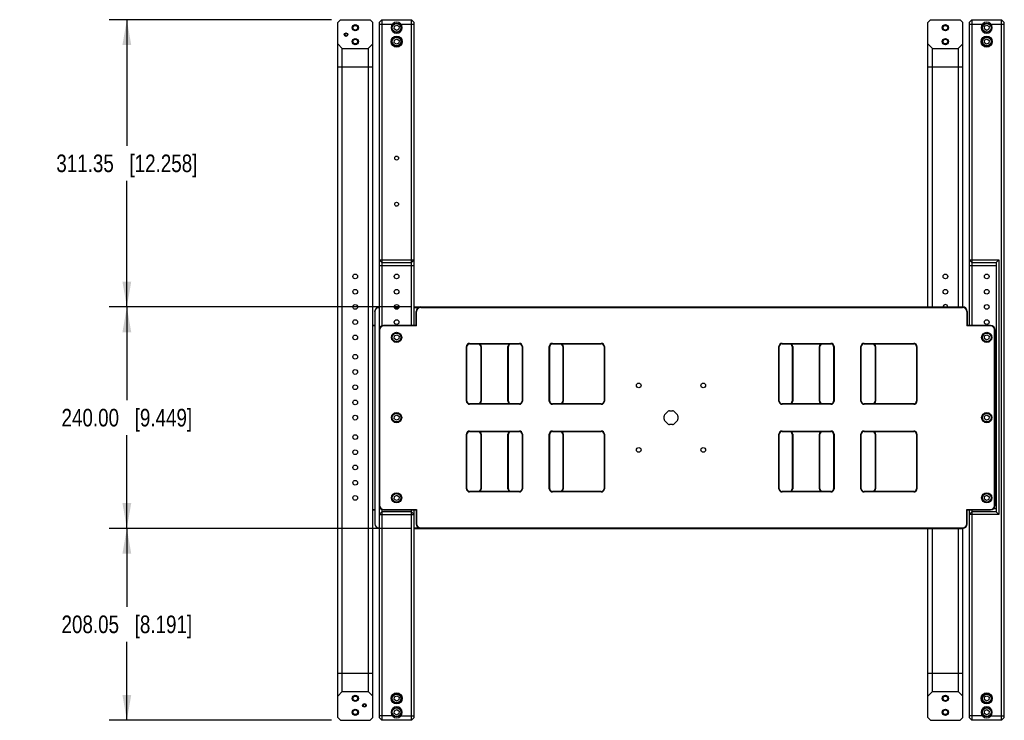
# Model space of a CAD drawing. Header units: inches. Extents: x 0 to 34, y 0 to 22.
# Tile 13 of 15: x 22.8 to 29.8, y 4.8 to 9.8. Entities that reach past the tile are written whole.
import ezdxf

# ---------------------------------------------------------------- set-up
doc = ezdxf.new("R2010")
doc.units = ezdxf.units.IN
doc.header["$LTSCALE"] = 1.87
doc.header["$MEASUREMENT"] = 0
doc.layers.get('0').update_dxf_attribs({"linetype": 'CONTINUOUS'})
doc.layers.add('02___PRT_ALL_AXES', color=7, linetype='CONTINUOUS')
doc.layers.add('DIMENSIONS', color=7, linetype='CONTINUOUS')
doc.styles.get("Standard").update_dxf_attribs({"font": 'txt', "width": 0.8})
doc.dimstyles.new('DIMSTYLE_1', dxfattribs={"dimtxt": 0.125, "dimasz": 0.18, "dimexe": 0.125, "dimexo": 0.0625, "dimgap": 0.0625, "dimtad": 0, "dimtih": 1, "dimtoh": 1, "dimlfac": 6, "dimzin": 0, "dimdsep": 46, "dimtxsty": 'STANDARD', "dimblk": '_FILLED', "dimblk1": '_FILLED', "dimblk2": '_FILLED', "dimcen": 0.09, "dimazin": 0, "dimtp": 0.01, "dimtm": 0.01, "dimtfac": 1, "dimtofl": 0, "dimtmove": 0, "dimatfit": 3, "dimldrblk": '_FILLED', "dimfxl": 1, "dimtolj": 1, "dimtzin": 0, "dimarcsym": 0})

# ---------------------------------------------------------------- blocks, each defined once
blk = doc.blocks.new('_FILLED')
at = {"color": 0, "linetype": 'BYBLOCK'}
blk.add_solid([(0, 0), (-1, 0.174), (-1, -0.174)], dxfattribs=at)
blk = doc.blocks.new('*D3')
at = {"layer": 'DIMENSIONS', "color": 2, "linetype": 'CONTINUOUS'}
for p, q in [((25.0398, 9.8242), (23.4576, 9.8242)), ((23.5826, 9.8242), (23.5826, 8.9277)), ((23.5826, 7.7812), (23.5826, 8.6777)), ((25.3169, 7.7812), (23.4576, 7.7812))]:
    blk.add_line(p, q, dxfattribs=at)
at = {"layer": 'DIMENSIONS', "color": 2, "linetype": 'CONTINUOUS', "xscale": 0.18, "yscale": 0.18, "zscale": 0.18}
for p, rotation in [((23.5826, 9.8242), 90), ((23.5826, 7.7812), 270)]:
    blk.add_blockref('_FILLED', p, dxfattribs=dict(at, rotation=rotation))
at = {"layer": 'DIMENSIONS', "color": 2, "linetype": 'CONTINUOUS', "insert": (23.5826, 8.8652), "char_height": 0.125, "width": 1.525, "attachment_point": 2, "line_spacing_factor": 0.9}
blk.add_mtext('311.35{\\ftxt.shx;\\W1.000000;\\H0.125000; }[12.258]', dxfattribs=at)
blk = doc.blocks.new('*D4')
at = {"layer": 'DIMENSIONS', "color": 2, "linetype": 'CONTINUOUS'}
for p, q in [((25.6112, 7.7812), (23.4576, 7.7812)), ((23.5826, 7.7812), (23.5826, 7.1188)), ((23.5826, 6.2064), (23.5826, 6.8688)), ((25.6112, 6.2064), (23.4576, 6.2064))]:
    blk.add_line(p, q, dxfattribs=at)
at = {"layer": 'DIMENSIONS', "color": 2, "linetype": 'CONTINUOUS', "xscale": 0.18, "yscale": 0.18, "zscale": 0.18}
for p, rotation in [((23.5826, 7.7812), 90), ((23.5826, 6.2064), 270)]:
    blk.add_blockref('_FILLED', p, dxfattribs=dict(at, rotation=rotation))
at = {"layer": 'DIMENSIONS', "color": 2, "linetype": 'CONTINUOUS', "insert": (23.5826, 7.0563), "char_height": 0.125, "width": 1.425, "attachment_point": 2, "line_spacing_factor": 0.9}
blk.add_mtext('240.00{\\ftxt.shx;\\W1.000000;\\H0.125000; }[9.449]', dxfattribs=at)
blk = doc.blocks.new('*D5')
at = {"layer": 'DIMENSIONS', "color": 2, "linetype": 'CONTINUOUS'}
for p, q in [((25.6112, 6.2064), (23.4576, 6.2064)), ((23.5826, 6.2064), (23.5826, 5.6489)), ((23.5826, 4.8413), (23.5826, 5.3989)), ((25.0398, 4.8413), (23.4576, 4.8413))]:
    blk.add_line(p, q, dxfattribs=at)
at = {"layer": 'DIMENSIONS', "color": 2, "linetype": 'CONTINUOUS', "xscale": 0.18, "yscale": 0.18, "zscale": 0.18}
for p, rotation in [((23.5826, 6.2064), 90), ((23.5826, 4.8413), 270)]:
    blk.add_blockref('_FILLED', p, dxfattribs=dict(at, rotation=rotation))
at = {"layer": 'DIMENSIONS', "color": 2, "linetype": 'CONTINUOUS', "insert": (23.5826, 5.5864), "char_height": 0.125, "width": 1.425, "attachment_point": 2, "line_spacing_factor": 0.9}
blk.add_mtext('208.05{\\ftxt.shx;\\W1.000000;\\H0.125000; }[8.191]', dxfattribs=at)

msp = doc.modelspace()

# ---------------------------------------------------------------- linework, layer by layer
at = {"color": 7, "linetype": 'CONTINUOUS'}
for p, q in [((25.1023, 9.8242), (25.0826, 9.8045)), ((25.1023, 9.8242), (25.313, 9.8242)), ((25.3326, 9.8045), (25.313, 9.8242)), ((25.3967, 9.8242), (25.377, 9.8045)), ((25.3967, 9.8242), (25.3967, 7.6471)), ((25.3967, 9.8242), (25.6073, 9.8242)), ((25.6073, 7.65), (25.6073, 9.8242)), ((25.6073, 9.8242), (25.627, 9.8045)), ((29.3011, 9.8242), (29.2815, 9.8045)), ((29.3011, 9.8242), (29.5118, 9.8242)), ((29.5315, 9.8045), (29.5118, 9.8242)), ((29.5955, 9.8242), (29.5758, 9.8045)), ((29.5955, 9.8242), (29.5955, 7.65)), ((29.5955, 9.8242), (29.8061, 9.8242)), ((29.8061, 4.8413), (29.8061, 9.8242)), ((29.8061, 9.8242), (29.8258, 9.8045)), ((25.0826, 4.861), (25.0826, 9.8045)), ((25.3326, 4.861), (25.3326, 9.8045)), ((25.377, 9.8045), (25.377, 7.6193)), ((25.377, 9.7914), (25.471, 9.7914)), ((25.4849, 9.7589), (25.4864, 9.7778)), ((25.5006, 9.7483), (25.4849, 9.7589)), ((25.4864, 9.7778), (25.5034, 9.786)), ((25.5176, 9.7565), (25.5006, 9.7483)), ((25.5034, 9.786), (25.5191, 9.7753)), ((25.5191, 9.7753), (25.5176, 9.7565)), ((25.533, 9.7914), (25.627, 9.7914)), ((25.627, 7.65), (25.627, 9.8045)), ((29.2815, 7.7812), (29.2815, 9.8045)), ((29.5315, 7.7812), (29.5315, 9.8045)), ((29.5758, 9.8045), (29.5758, 7.65)), ((29.5758, 9.7914), (29.6698, 9.7914)), ((29.6837, 9.7589), (29.6852, 9.7778)), ((29.6994, 9.7483), (29.6837, 9.7589)), ((29.6852, 9.7778), (29.7022, 9.786)), ((29.7165, 9.7565), (29.6994, 9.7483)), ((29.7022, 9.786), (29.7179, 9.7753)), ((29.7179, 9.7753), (29.7165, 9.7565)), ((29.7318, 9.7914), (29.8258, 9.7914)), ((29.8258, 4.861), (29.8258, 9.8045)), ((25.4849, 9.6605), (25.4864, 9.6794)), ((25.4864, 9.6794), (25.5034, 9.6876)), ((25.5034, 9.6876), (25.5191, 9.6769)), ((25.5191, 9.6769), (25.5176, 9.658)), ((29.6837, 9.6605), (29.6852, 9.6794)), ((29.6852, 9.6794), (29.7022, 9.6876)), ((29.7022, 9.6876), (29.7179, 9.6769)), ((29.7179, 9.6769), (29.7165, 9.658)), ((25.0826, 9.6523), (25.1154, 9.6195)), ((25.1154, 5.046), (25.1154, 9.6195)), ((25.1154, 9.6195), (25.2998, 9.6195)), ((25.2998, 9.6195), (25.3326, 9.6523)), ((25.2998, 9.6195), (25.2998, 5.046)), ((25.5006, 9.6498), (25.4849, 9.6605)), ((25.5176, 9.658), (25.5006, 9.6498)), ((29.2815, 9.6523), (29.3143, 9.6195)), ((29.3143, 7.7812), (29.3143, 9.6195)), ((29.3143, 9.6195), (29.4987, 9.6195)), ((29.4987, 9.6195), (29.5315, 9.6523)), ((29.4987, 9.6195), (29.4987, 7.7812)), ((29.6994, 9.6498), (29.6837, 9.6605)), ((29.7165, 9.658), (29.6994, 9.6498)), ((25.0826, 9.4883), (25.3326, 9.4883)), ((29.2815, 9.4883), (29.5315, 9.4883)), ((25.3967, 8.0962), (25.377, 8.1159)), ((25.377, 8.1159), (25.627, 8.1159)), ((25.377, 8.0765), (25.627, 8.0765)), ((25.3967, 8.0962), (25.6073, 8.0962)), ((25.6073, 8.0962), (25.627, 8.1159)), ((29.5758, 8.1159), (29.7864, 8.1159)), ((29.5955, 8.0962), (29.5758, 8.1159)), ((29.5758, 8.0765), (29.7668, 8.0765)), ((29.5955, 8.0962), (29.7668, 8.0962)), ((29.7668, 8.0962), (29.7864, 8.1159)), ((29.7668, 8.0962), (29.7668, 6.3246)), ((29.7864, 8.1159), (29.7864, 6.3049)), ((25.4853, 7.7812), (25.5187, 7.7812)), ((25.4859, 7.778), (25.5181, 7.778)), ((25.627, 7.7812), (29.5291, 7.7812)), ((25.627, 7.778), (25.6603, 7.778)), ((25.6737, 7.7812), (25.6737, 7.778)), ((25.6737, 7.778), (29.5291, 7.778)), ((29.5291, 7.7812), (29.5291, 7.778)), ((25.3466, 7.7484), (25.3466, 6.2393)), ((25.6409, 7.65), (25.6409, 7.7484)), ((25.6409, 7.7484), (25.6442, 7.7484)), ((25.6442, 7.6467), (25.6442, 7.7484)), ((29.5619, 7.7484), (29.5586, 7.7484)), ((29.5586, 7.7484), (29.5586, 7.6467)), ((29.5619, 7.7484), (29.5619, 7.65)), ((25.3466, 7.65), (25.3326, 7.65)), ((25.3466, 7.6467), (25.3326, 7.6467)), ((25.4095, 7.6467), (25.4095, 7.65)), ((25.6409, 7.65), (25.4095, 7.65)), ((25.6442, 7.6467), (25.4095, 7.6467)), ((25.6409, 7.65), (25.6442, 7.6467)), ((29.5619, 7.65), (29.5586, 7.6467)), ((29.7277, 7.6467), (29.5586, 7.6467)), ((29.7277, 7.65), (29.5619, 7.65)), ((29.7277, 7.6467), (29.7277, 7.65)), ((25.3767, 7.6172), (25.3767, 6.3705)), ((25.3799, 7.6172), (25.3767, 7.6172)), ((25.3799, 7.6172), (25.3799, 6.3705)), ((25.4849, 7.5565), (25.4864, 7.5754)), ((25.4864, 7.5754), (25.5034, 7.5836)), ((25.5034, 7.5836), (25.5191, 7.5729)), ((25.5191, 7.5729), (25.5176, 7.554)), ((29.6837, 7.5565), (29.6852, 7.5754)), ((29.6852, 7.5754), (29.7022, 7.5836)), ((29.7022, 7.5836), (29.7179, 7.5729)), ((29.7179, 7.5729), (29.7165, 7.554)), ((29.7572, 7.6172), (29.7605, 7.6172)), ((29.7572, 6.3705), (29.7572, 7.6172)), ((29.7605, 6.3705), (29.7605, 7.6172)), ((25.5006, 7.5458), (25.4849, 7.5565)), ((25.5176, 7.554), (25.5006, 7.5458)), ((25.9986, 7.112), (25.9986, 7.4991)), ((25.9986, 7.4991), (26.0018, 7.4991)), ((26.0018, 7.112), (26.0018, 7.4991)), ((26.0215, 7.5221), (26.0215, 7.5188)), ((26.0215, 7.5221), (26.3752, 7.5221)), ((26.0215, 7.5188), (26.3752, 7.5188)), ((26.1005, 7.4991), (26.1005, 7.112)), ((26.1038, 7.4991), (26.1005, 7.4991)), ((26.1038, 7.4991), (26.1038, 7.112)), ((26.2941, 7.112), (26.2941, 7.4991)), ((26.2941, 7.4991), (26.2974, 7.4991)), ((26.2974, 7.112), (26.2974, 7.4991)), ((26.3752, 7.5221), (26.3752, 7.5188)), ((26.3949, 7.4991), (26.3949, 7.112)), ((26.3982, 7.4991), (26.3949, 7.4991)), ((26.3982, 7.4991), (26.3982, 7.112)), ((26.5885, 7.112), (26.5885, 7.4991)), ((26.5885, 7.4991), (26.5917, 7.4991)), ((26.5917, 7.112), (26.5917, 7.4991)), ((26.6114, 7.5221), (26.6114, 7.5188)), ((26.6114, 7.5221), (26.9585, 7.5221)), ((26.6114, 7.5188), (26.9585, 7.5188)), ((26.6839, 7.4991), (26.6839, 7.112)), ((26.6871, 7.4991), (26.6839, 7.4991)), ((26.6871, 7.4991), (26.6871, 7.112)), ((26.9585, 7.5221), (26.9585, 7.5188)), ((26.9782, 7.4991), (26.9782, 7.112)), ((26.9815, 7.4991), (26.9782, 7.4991)), ((26.9815, 7.4991), (26.9815, 7.112)), ((28.2213, 7.4991), (28.2246, 7.4991)), ((28.2213, 7.112), (28.2213, 7.4991)), ((28.2246, 7.112), (28.2246, 7.4991)), ((28.2443, 7.5221), (28.5914, 7.5221)), ((28.2443, 7.5221), (28.2443, 7.5188)), ((28.2443, 7.5188), (28.5914, 7.5188)), ((28.32, 7.4991), (28.3167, 7.4991)), ((28.3167, 7.4991), (28.3167, 7.112)), ((28.32, 7.4991), (28.32, 7.112)), ((28.5103, 7.4991), (28.5136, 7.4991)), ((28.5103, 7.112), (28.5103, 7.4991)), ((28.5136, 7.112), (28.5136, 7.4991)), ((28.5914, 7.5221), (28.5914, 7.5188)), ((28.6143, 7.4991), (28.6111, 7.4991)), ((28.6111, 7.4991), (28.6111, 7.112)), ((28.6143, 7.4991), (28.6143, 7.112)), ((28.8046, 7.4991), (28.8079, 7.4991)), ((28.8046, 7.112), (28.8046, 7.4991)), ((28.8079, 7.112), (28.8079, 7.4991)), ((28.8276, 7.5221), (29.1813, 7.5221)), ((28.8276, 7.5221), (28.8276, 7.5188)), ((28.8276, 7.5188), (29.1813, 7.5188)), ((28.9099, 7.4991), (28.9066, 7.4991)), ((28.9066, 7.4991), (28.9066, 7.112)), ((28.9099, 7.4991), (28.9099, 7.112)), ((29.1813, 7.5221), (29.1813, 7.5188)), ((29.2043, 7.4991), (29.201, 7.4991)), ((29.201, 7.4991), (29.201, 7.112)), ((29.2043, 7.4991), (29.2043, 7.112)), ((29.6994, 7.5458), (29.6837, 7.5565)), ((29.7165, 7.554), (29.6994, 7.5458)), ((25.9986, 7.112), (26.0018, 7.112)), ((26.0215, 7.089), (26.0215, 7.0923)), ((26.3752, 7.0923), (26.0215, 7.0923)), ((26.3752, 7.089), (26.0215, 7.089)), ((26.1038, 7.112), (26.1005, 7.112)), ((26.2941, 7.112), (26.2974, 7.112)), ((26.3752, 7.089), (26.3752, 7.0923)), ((26.3982, 7.112), (26.3949, 7.112)), ((26.5885, 7.112), (26.5917, 7.112)), ((26.6114, 7.089), (26.6114, 7.0923)), ((26.9585, 7.0923), (26.6114, 7.0923)), ((26.9585, 7.089), (26.6114, 7.089)), ((26.6871, 7.112), (26.6839, 7.112)), ((26.9585, 7.089), (26.9585, 7.0923)), ((26.9815, 7.112), (26.9782, 7.112)), ((28.2213, 7.112), (28.2246, 7.112)), ((28.5914, 7.0923), (28.2443, 7.0923)), ((28.2443, 7.089), (28.2443, 7.0923)), ((28.5914, 7.089), (28.2443, 7.089)), ((28.32, 7.112), (28.3167, 7.112)), ((28.5103, 7.112), (28.5136, 7.112)), ((28.5914, 7.089), (28.5914, 7.0923)), ((28.6143, 7.112), (28.6111, 7.112)), ((28.8046, 7.112), (28.8079, 7.112)), ((29.1813, 7.0923), (28.8276, 7.0923)), ((28.8276, 7.089), (28.8276, 7.0923)), ((29.1813, 7.089), (28.8276, 7.089)), ((28.9099, 7.112), (28.9066, 7.112)), ((29.1813, 7.089), (29.1813, 7.0923)), ((29.2043, 7.112), (29.201, 7.112)), ((25.4864, 7.0045), (25.5034, 7.0127)), ((25.5034, 7.0127), (25.5191, 7.0021)), ((27.4089, 7.0141), (27.434, 7.0392)), ((27.4433, 7.0431), (27.4652, 7.0431)), ((27.4745, 7.0392), (27.4996, 7.0141)), ((29.6852, 7.0045), (29.7022, 7.0127)), ((29.7022, 7.0127), (29.7179, 7.0021)), ((25.4849, 6.9856), (25.4864, 7.0045)), ((25.5006, 6.975), (25.4849, 6.9856)), ((25.5176, 6.9832), (25.5006, 6.975)), ((25.5191, 7.0021), (25.5176, 6.9832)), ((27.405, 6.9829), (27.405, 7.0048)), ((27.434, 6.9485), (27.4089, 6.9736)), ((27.4652, 6.9446), (27.4433, 6.9446)), ((27.4996, 6.9736), (27.4745, 6.9485)), ((27.5034, 7.0048), (27.5034, 6.9829)), ((29.6837, 6.9856), (29.6852, 7.0045)), ((29.6994, 6.975), (29.6837, 6.9856)), ((29.7165, 6.9832), (29.6994, 6.975)), ((29.7179, 7.0021), (29.7165, 6.9832)), ((25.9986, 6.4886), (25.9986, 6.8757)), ((25.9986, 6.8757), (26.0018, 6.8757)), ((26.0018, 6.4886), (26.0018, 6.8757)), ((26.0215, 6.8987), (26.0215, 6.8954)), ((26.0215, 6.8987), (26.3752, 6.8987)), ((26.0215, 6.8954), (26.3752, 6.8954)), ((26.1005, 6.8757), (26.1005, 6.4886)), ((26.1038, 6.8757), (26.1005, 6.8757)), ((26.1038, 6.8757), (26.1038, 6.4886)), ((26.2941, 6.4886), (26.2941, 6.8757)), ((26.2941, 6.8757), (26.2974, 6.8757)), ((26.2974, 6.4886), (26.2974, 6.8757)), ((26.3752, 6.8987), (26.3752, 6.8954)), ((26.3949, 6.8757), (26.3949, 6.4886)), ((26.3982, 6.8757), (26.3949, 6.8757)), ((26.3982, 6.8757), (26.3982, 6.4886)), ((26.5885, 6.4886), (26.5885, 6.8757)), ((26.5885, 6.8757), (26.5917, 6.8757)), ((26.5917, 6.4886), (26.5917, 6.8757)), ((26.6114, 6.8987), (26.6114, 6.8954)), ((26.6114, 6.8987), (26.9585, 6.8987)), ((26.6114, 6.8954), (26.9585, 6.8954)), ((26.6839, 6.8757), (26.6839, 6.4886)), ((26.6871, 6.8757), (26.6839, 6.8757)), ((26.6871, 6.8757), (26.6871, 6.4886)), ((26.9585, 6.8987), (26.9585, 6.8954)), ((26.9782, 6.8757), (26.9782, 6.4886)), ((26.9815, 6.8757), (26.9782, 6.8757)), ((26.9815, 6.8757), (26.9815, 6.4886)), ((28.2213, 6.8757), (28.2246, 6.8757)), ((28.2213, 6.4886), (28.2213, 6.8757)), ((28.2246, 6.4886), (28.2246, 6.8757)), ((28.2443, 6.8987), (28.5914, 6.8987)), ((28.2443, 6.8987), (28.2443, 6.8954)), ((28.2443, 6.8954), (28.5914, 6.8954)), ((28.32, 6.8757), (28.3167, 6.8757)), ((28.3167, 6.8757), (28.3167, 6.4886)), ((28.32, 6.8757), (28.32, 6.4886)), ((28.5103, 6.8757), (28.5136, 6.8757)), ((28.5103, 6.4886), (28.5103, 6.8757)), ((28.5136, 6.4886), (28.5136, 6.8757)), ((28.5914, 6.8987), (28.5914, 6.8954)), ((28.6143, 6.8757), (28.6111, 6.8757)), ((28.6111, 6.8757), (28.6111, 6.4886)), ((28.6143, 6.8757), (28.6143, 6.4886)), ((28.8046, 6.8757), (28.8079, 6.8757)), ((28.8046, 6.4886), (28.8046, 6.8757)), ((28.8079, 6.4886), (28.8079, 6.8757)), ((28.8276, 6.8987), (29.1813, 6.8987)), ((28.8276, 6.8987), (28.8276, 6.8954)), ((28.8276, 6.8954), (29.1813, 6.8954)), ((28.9099, 6.8757), (28.9066, 6.8757)), ((28.9066, 6.8757), (28.9066, 6.4886)), ((28.9099, 6.8757), (28.9099, 6.4886)), ((29.1813, 6.8987), (29.1813, 6.8954)), ((29.2043, 6.8757), (29.201, 6.8757)), ((29.201, 6.8757), (29.201, 6.4886)), ((29.2043, 6.8757), (29.2043, 6.4886)), ((25.9986, 6.4886), (26.0018, 6.4886)), ((26.0215, 6.4656), (26.0215, 6.4689)), ((26.3752, 6.4689), (26.0215, 6.4689)), ((26.3752, 6.4656), (26.0215, 6.4656)), ((26.1038, 6.4886), (26.1005, 6.4886)), ((26.2941, 6.4886), (26.2974, 6.4886)), ((26.3752, 6.4656), (26.3752, 6.4689)), ((26.3982, 6.4886), (26.3949, 6.4886)), ((26.5885, 6.4886), (26.5917, 6.4886)), ((26.6114, 6.4656), (26.6114, 6.4689)), ((26.9585, 6.4689), (26.6114, 6.4689)), ((26.9585, 6.4656), (26.6114, 6.4656)), ((26.6871, 6.4886), (26.6839, 6.4886)), ((26.9585, 6.4656), (26.9585, 6.4689)), ((26.9815, 6.4886), (26.9782, 6.4886)), ((28.2213, 6.4886), (28.2246, 6.4886)), ((28.5914, 6.4689), (28.2443, 6.4689)), ((28.2443, 6.4656), (28.2443, 6.4689)), ((28.5914, 6.4656), (28.2443, 6.4656)), ((28.32, 6.4886), (28.3167, 6.4886)), ((28.5103, 6.4886), (28.5136, 6.4886)), ((28.5914, 6.4656), (28.5914, 6.4689)), ((28.6143, 6.4886), (28.6111, 6.4886)), ((28.8046, 6.4886), (28.8079, 6.4886)), ((29.1813, 6.4689), (28.8276, 6.4689)), ((28.8276, 6.4656), (28.8276, 6.4689)), ((29.1813, 6.4656), (28.8276, 6.4656)), ((28.9099, 6.4886), (28.9066, 6.4886)), ((29.1813, 6.4656), (29.1813, 6.4689)), ((29.2043, 6.4886), (29.201, 6.4886)), ((25.4849, 6.4148), (25.4864, 6.4337)), ((25.5006, 6.4041), (25.4849, 6.4148)), ((25.4864, 6.4337), (25.5034, 6.4419)), ((25.5176, 6.4123), (25.5006, 6.4041)), ((25.5034, 6.4419), (25.5191, 6.4312)), ((25.5191, 6.4312), (25.5176, 6.4123)), ((29.6837, 6.4148), (29.6852, 6.4337)), ((29.6994, 6.4041), (29.6837, 6.4148)), ((29.6852, 6.4337), (29.7022, 6.4419)), ((29.7165, 6.4123), (29.6994, 6.4041)), ((29.7022, 6.4419), (29.7179, 6.4312)), ((29.7179, 6.4312), (29.7165, 6.4123)), ((25.3326, 6.341), (25.3466, 6.341)), ((25.3326, 6.3377), (25.3466, 6.3377)), ((25.3799, 6.3705), (25.3767, 6.3705)), ((25.377, 6.3684), (25.377, 4.861)), ((25.3899, 6.3442), (25.377, 6.3442)), ((25.3967, 6.3246), (25.377, 6.3049)), ((25.3967, 6.3406), (25.3967, 4.8413)), ((25.6073, 6.3246), (25.3967, 6.3246)), ((25.4095, 6.341), (25.4095, 6.3377)), ((25.4095, 6.341), (25.6442, 6.341)), ((25.4095, 6.3377), (25.6409, 6.3377)), ((25.6073, 4.8413), (25.6073, 6.3377)), ((25.6073, 6.3246), (25.627, 6.3049)), ((25.627, 4.861), (25.627, 6.3377)), ((25.6409, 6.3377), (25.6442, 6.341)), ((25.6409, 6.3377), (25.6409, 6.2393)), ((25.6442, 6.341), (25.6442, 6.2393)), ((29.5586, 6.341), (29.7277, 6.341)), ((29.5619, 6.3377), (29.5586, 6.341)), ((29.5586, 6.2393), (29.5586, 6.341)), ((29.5619, 6.3377), (29.7277, 6.3377)), ((29.5619, 6.2393), (29.5619, 6.3377)), ((29.5758, 6.3377), (29.5758, 4.861)), ((29.5955, 6.3246), (29.5758, 6.3049)), ((29.5955, 6.3377), (29.5955, 4.8413)), ((29.7668, 6.3246), (29.5955, 6.3246)), ((29.7277, 6.341), (29.7277, 6.3377)), ((29.7668, 6.3442), (29.7473, 6.3442)), ((29.7572, 6.3705), (29.7605, 6.3705)), ((29.7668, 6.3246), (29.7864, 6.3049)), ((25.377, 6.3049), (25.627, 6.3049)), ((25.6442, 6.2393), (25.6409, 6.2393)), ((29.5586, 6.2393), (29.5619, 6.2393)), ((29.7864, 6.3049), (29.5758, 6.3049)), ((25.627, 6.2097), (25.6603, 6.2097)), ((25.627, 6.2064), (29.5291, 6.2064)), ((25.6737, 6.2097), (25.6737, 6.2064)), ((25.6737, 6.2097), (29.5291, 6.2097)), ((29.2815, 4.861), (29.2815, 6.2064)), ((29.3143, 5.046), (29.3143, 6.2064)), ((29.4987, 6.2064), (29.4987, 5.046)), ((29.5291, 6.2097), (29.5291, 6.2064)), ((29.5315, 4.861), (29.5315, 6.2064)), ((25.0826, 5.1772), (25.3326, 5.1772)), ((29.2815, 5.1772), (29.5315, 5.1772)), ((25.1154, 5.046), (25.0826, 5.0132)), ((25.1154, 5.046), (25.2998, 5.046)), ((25.3326, 5.0132), (25.2998, 5.046)), ((29.3143, 5.046), (29.2815, 5.0132)), ((29.3143, 5.046), (29.4987, 5.046)), ((29.5315, 5.0132), (29.4987, 5.046)), ((25.4849, 4.9886), (25.4864, 5.0075)), ((25.5006, 4.9779), (25.4849, 4.9886)), ((25.4864, 5.0075), (25.5034, 5.0157)), ((25.5176, 4.9861), (25.5006, 4.9779)), ((25.5034, 5.0157), (25.5191, 5.005)), ((25.5191, 5.005), (25.5176, 4.9861)), ((29.6837, 4.9886), (29.6852, 5.0075)), ((29.6994, 4.9779), (29.6837, 4.9886)), ((29.6852, 5.0075), (29.7022, 5.0157)), ((29.7165, 4.9861), (29.6994, 4.9779)), ((29.7022, 5.0157), (29.7179, 5.005)), ((29.7179, 5.005), (29.7165, 4.9861)), ((25.4849, 4.8902), (25.4864, 4.9091)), ((25.4864, 4.9091), (25.5034, 4.9173)), ((25.5034, 4.9173), (25.5191, 4.9066)), ((25.5191, 4.9066), (25.5176, 4.8877)), ((29.6837, 4.8902), (29.6852, 4.9091)), ((29.6852, 4.9091), (29.7022, 4.9173)), ((29.7022, 4.9173), (29.7179, 4.9066)), ((29.7179, 4.9066), (29.7165, 4.8877)), ((25.0826, 4.861), (25.1023, 4.8413)), ((25.1023, 4.8413), (25.313, 4.8413)), ((25.313, 4.8413), (25.3326, 4.861)), ((25.471, 4.8741), (25.377, 4.8741)), ((25.3967, 4.8413), (25.377, 4.861)), ((25.6073, 4.8413), (25.3967, 4.8413)), ((25.5006, 4.8795), (25.4849, 4.8902)), ((25.5176, 4.8877), (25.5006, 4.8795)), ((25.533, 4.8741), (25.627, 4.8741)), ((25.6073, 4.8413), (25.627, 4.861)), ((29.2815, 4.861), (29.3011, 4.8413)), ((29.3011, 4.8413), (29.5118, 4.8413)), ((29.5118, 4.8413), (29.5315, 4.861)), ((29.6698, 4.8741), (29.5758, 4.8741)), ((29.5955, 4.8413), (29.5758, 4.861)), ((29.8061, 4.8413), (29.5955, 4.8413)), ((29.6994, 4.8795), (29.6837, 4.8902)), ((29.7165, 4.8877), (29.6994, 4.8795)), ((29.7318, 4.8741), (29.8258, 4.8741)), ((29.8061, 4.8413), (29.8258, 4.861))]:
    msp.add_line(p, q, dxfattribs=at)
for centre, radius in [((25.2076, 9.7671), 0.0197), ((25.2076, 9.7671), 0.0164), ((25.502, 9.7671), 0.0328), ((25.502, 9.7671), 0.0308), ((29.4065, 9.7671), 0.0197), ((29.4065, 9.7671), 0.0164), ((29.7008, 9.7671), 0.0328), ((29.7008, 9.7671), 0.0308), ((25.142, 9.7179), 0.0131), ((25.142, 9.7179), 0.00984), ((25.2076, 9.6687), 0.0197), ((25.2076, 9.6687), 0.0164), ((25.502, 9.6687), 0.0328), ((25.502, 9.6687), 0.0308), ((29.4065, 9.6687), 0.0197), ((29.4065, 9.6687), 0.0164), ((29.7008, 9.6687), 0.0328), ((29.7008, 9.6687), 0.0308), ((25.502, 7.5647), 0.0328), ((25.502, 7.5647), 0.0308), ((29.7008, 7.5647), 0.0328), ((29.7008, 7.5647), 0.0308), ((25.502, 6.9938), 0.0328), ((25.502, 6.9938), 0.0308), ((29.7008, 6.9938), 0.0328), ((29.7008, 6.9938), 0.0308), ((25.502, 6.423), 0.0328), ((25.502, 6.423), 0.0308), ((29.7008, 6.423), 0.0328), ((29.7008, 6.423), 0.0308), ((25.2076, 4.9968), 0.0197), ((25.2076, 4.9968), 0.0164), ((25.502, 4.9968), 0.0328), ((25.502, 4.9968), 0.0308), ((29.4065, 4.9968), 0.0197), ((29.4065, 4.9968), 0.0164), ((29.7008, 4.9968), 0.0328), ((29.7008, 4.9968), 0.0308), ((25.2076, 4.8984), 0.0197), ((25.2076, 4.8984), 0.0164), ((25.2733, 4.9476), 0.0131), ((25.2733, 4.9476), 0.00984), ((25.502, 4.8984), 0.0328), ((25.502, 4.8984), 0.0308), ((29.4065, 4.8984), 0.0197), ((29.4065, 4.8984), 0.0164), ((29.7008, 4.8984), 0.0328), ((29.7008, 4.8984), 0.0308)]:
    msp.add_circle(centre, radius, dxfattribs=at)
for centre, radius, start, end in [((25.502, 9.7671), 0.0394, 0, 180), ((29.7008, 9.7671), 0.0394, 0, 180), ((25.3794, 7.7484), 0.0328, 94.13658, 180), ((25.6737, 7.7484), 0.0328, 90, 180), ((25.6737, 7.7484), 0.0295, 90, 180), ((29.5291, 7.7484), 0.0328, 0, 90), ((29.5291, 7.7484), 0.0295, 0, 90), ((25.4095, 7.6172), 0.0328, 90, 180), ((25.4095, 7.6172), 0.0295, 90, 180), ((29.7277, 7.6172), 0.0328, 0, 90), ((29.7277, 7.6172), 0.0295, 0, 90), ((26.0215, 7.4991), 0.023, 90, 180), ((26.0215, 7.4991), 0.0197, 90, 180), ((26.0809, 7.4991), 0.0197, 0, 90), ((26.0809, 7.4991), 0.023, 0, 60.62416), ((26.3171, 7.4991), 0.023, 119.37584, 180), ((26.3171, 7.4991), 0.0197, 90, 180), ((26.3752, 7.4991), 0.023, 0, 90), ((26.3752, 7.4991), 0.0197, 0, 90), ((26.6114, 7.4991), 0.023, 90, 180), ((26.6114, 7.4991), 0.0197, 90, 180), ((26.6642, 7.4991), 0.0197, 0, 90), ((26.6642, 7.4991), 0.023, 0, 60.62416), ((26.9585, 7.4991), 0.023, 0, 90), ((26.9585, 7.4991), 0.0197, 0, 90), ((28.2443, 7.4991), 0.023, 90, 180), ((28.2443, 7.4991), 0.0197, 90, 180), ((28.297, 7.4991), 0.0197, 0, 90), ((28.297, 7.4991), 0.023, 0, 60.62416), ((28.5332, 7.4991), 0.023, 119.37584, 180), ((28.5332, 7.4991), 0.0197, 90, 180), ((28.5914, 7.4991), 0.023, 0, 90), ((28.5914, 7.4991), 0.0197, 0, 90), ((28.8276, 7.4991), 0.023, 90, 180), ((28.8276, 7.4991), 0.0197, 90, 180), ((28.8869, 7.4991), 0.0197, 0, 90), ((28.8869, 7.4991), 0.023, 0, 60.62416), ((29.1813, 7.4991), 0.023, 0, 90), ((29.1813, 7.4991), 0.0197, 0, 90), ((26.0215, 7.112), 0.023, 180, 270), ((26.0215, 7.112), 0.0197, 180, 270), ((26.0809, 7.112), 0.0197, 270, 360), ((26.0809, 7.112), 0.023, 299.37584, 360), ((26.3171, 7.112), 0.023, 180, 240.62416), ((26.3171, 7.112), 0.0197, 180, 270), ((26.3752, 7.112), 0.023, 270, 360), ((26.3752, 7.112), 0.0197, 270, 360), ((26.6114, 7.112), 0.023, 180, 270), ((26.6114, 7.112), 0.0197, 180, 270), ((26.6642, 7.112), 0.0197, 270, 360), ((26.6642, 7.112), 0.023, 299.37632, 360), ((26.9585, 7.112), 0.023, 270, 360), ((26.9585, 7.112), 0.0197, 270, 360), ((28.2443, 7.112), 0.023, 180, 270), ((28.2443, 7.112), 0.0197, 180, 270), ((28.297, 7.112), 0.0197, 270, 360), ((28.297, 7.112), 0.023, 299.37584, 360), ((28.5332, 7.112), 0.023, 180, 240.62416), ((28.5332, 7.112), 0.0197, 180, 270), ((28.5914, 7.112), 0.023, 270, 360), ((28.5914, 7.112), 0.0197, 270, 360), ((28.8276, 7.112), 0.023, 180, 270), ((28.8276, 7.112), 0.0197, 180, 270), ((28.8869, 7.112), 0.0197, 270, 360), ((28.8869, 7.112), 0.023, 299.37632, 360), ((29.1813, 7.112), 0.023, 270, 360), ((29.1813, 7.112), 0.0197, 270, 360), ((27.4181, 7.0048), 0.0131, 135, 180), ((27.4433, 7.0299), 0.0131, 90, 135), ((27.4652, 7.0299), 0.0131, 45, 90), ((27.4903, 7.0048), 0.0131, 0, 45), ((27.4181, 6.9829), 0.0131, 180, 225), ((27.4433, 6.9578), 0.0131, 225, 270), ((27.4652, 6.9578), 0.0131, 270, 315), ((27.4903, 6.9829), 0.0131, 315, 360), ((26.0215, 6.8757), 0.023, 90, 180), ((26.0215, 6.8757), 0.0197, 90, 180), ((26.0809, 6.8757), 0.0197, 0, 90), ((26.0809, 6.8757), 0.023, 0, 60.62416), ((26.3171, 6.8757), 0.023, 119.37584, 180), ((26.3171, 6.8757), 0.0197, 90, 180), ((26.3752, 6.8757), 0.023, 0, 90), ((26.3752, 6.8757), 0.0197, 0, 90), ((26.6114, 6.8757), 0.023, 90, 180), ((26.6114, 6.8757), 0.0197, 90, 180), ((26.6642, 6.8757), 0.0197, 0, 90), ((26.6642, 6.8757), 0.023, 0, 60.62416), ((26.9585, 6.8757), 0.023, 0, 90), ((26.9585, 6.8757), 0.0197, 0, 90), ((28.2443, 6.8757), 0.023, 90, 180), ((28.2443, 6.8757), 0.0197, 90, 180), ((28.297, 6.8757), 0.0197, 0, 90), ((28.297, 6.8757), 0.023, 0, 60.62416), ((28.5332, 6.8757), 0.023, 119.37584, 180), ((28.5332, 6.8757), 0.0197, 90, 180), ((28.5914, 6.8757), 0.023, 0, 90), ((28.5914, 6.8757), 0.0197, 0, 90), ((28.8276, 6.8757), 0.023, 90, 180), ((28.8276, 6.8757), 0.0197, 90, 180), ((28.8869, 6.8757), 0.0197, 0, 90), ((28.8869, 6.8757), 0.023, 0, 60.62416), ((29.1813, 6.8757), 0.023, 0, 90), ((29.1813, 6.8757), 0.0197, 0, 90), ((26.0215, 6.4886), 0.023, 180, 270), ((26.0215, 6.4886), 0.0197, 180, 270), ((26.0809, 6.4886), 0.0197, 270, 360), ((26.0809, 6.4886), 0.023, 299.37584, 360), ((26.3171, 6.4886), 0.023, 180, 240.62416), ((26.3171, 6.4886), 0.0197, 180, 270), ((26.3752, 6.4886), 0.023, 270, 360), ((26.3752, 6.4886), 0.0197, 270, 360), ((26.6114, 6.4886), 0.023, 180, 270), ((26.6114, 6.4886), 0.0197, 180, 270), ((26.6642, 6.4886), 0.0197, 270, 360), ((26.6642, 6.4886), 0.023, 299.37632, 360), ((26.9585, 6.4886), 0.023, 270, 360), ((26.9585, 6.4886), 0.0197, 270, 360), ((28.2443, 6.4886), 0.023, 180, 270), ((28.2443, 6.4886), 0.0197, 180, 270), ((28.297, 6.4886), 0.0197, 270, 360), ((28.297, 6.4886), 0.023, 299.37584, 360), ((28.5332, 6.4886), 0.023, 180, 240.62416), ((28.5332, 6.4886), 0.0197, 180, 270), ((28.5914, 6.4886), 0.023, 270, 360), ((28.5914, 6.4886), 0.0197, 270, 360), ((28.8276, 6.4886), 0.023, 180, 270), ((28.8276, 6.4886), 0.0197, 180, 270), ((28.8869, 6.4886), 0.0197, 270, 360), ((28.8869, 6.4886), 0.023, 299.37632, 360), ((29.1813, 6.4886), 0.023, 270, 360), ((29.1813, 6.4886), 0.0197, 270, 360), ((25.4095, 6.3705), 0.0328, 180, 270), ((25.4095, 6.3705), 0.0295, 180, 270), ((29.7277, 6.3705), 0.0328, 270, 360), ((29.7277, 6.3705), 0.0295, 270, 360), ((25.3794, 6.2393), 0.0328, 180, 265.86342), ((25.6737, 6.2393), 0.0328, 180, 270), ((25.6737, 6.2393), 0.0295, 180, 270), ((29.5291, 6.2393), 0.0328, 270, 360), ((29.5291, 6.2393), 0.0295, 270, 360), ((25.502, 4.8984), 0.0394, 180, 360), ((29.7008, 4.8984), 0.0394, 180, 360)]:
    msp.add_arc(centre, radius, start, end, dxfattribs=at)
for points in [[(25.3466, 7.7484), (25.3466, 7.7551), (25.3529, 7.7706), (25.3685, 7.7773), (25.377, 7.7779)], [(25.3466, 6.2393), (25.3466, 6.2326), (25.3529, 6.2171), (25.3685, 6.2104), (25.377, 6.2098)]]:
    msp.add_open_spline(points, degree=3, knots=[0, 0, 0, 0, 0.4402, 1, 1, 1, 1], dxfattribs=at)
at = {"layer": '02___PRT_ALL_AXES', "color": 7, "linetype": 'CONTINUOUS'}
for centre, radius in [((25.2076, 9.7671), 0.0223), ((29.4065, 9.7671), 0.0223), ((25.2076, 9.6687), 0.0223), ((25.502, 9.6687), 0.0394), ((29.4065, 9.6687), 0.0223), ((29.7008, 9.6687), 0.0394), ((25.502, 8.84), 0.0138), ((25.502, 8.5119), 0.0138), ((25.2076, 7.9978), 0.0167), ((25.502, 7.9978), 0.0167), ((29.4065, 7.9978), 0.0167), ((29.7008, 7.9978), 0.0167), ((25.2076, 7.8895), 0.0167), ((25.502, 7.8895), 0.0167), ((29.4065, 7.8895), 0.0167), ((29.7008, 7.8895), 0.0167), ((25.2076, 7.7812), 0.0167), ((25.502, 7.7812), 0.0167), ((29.7008, 7.7812), 0.0167), ((25.2076, 7.673), 0.0167), ((25.502, 7.673), 0.0167), ((29.7008, 7.673), 0.0167), ((25.2076, 7.5647), 0.0167), ((25.502, 7.5647), 0.0361), ((29.7008, 7.5647), 0.0361), ((25.2076, 7.4269), 0.0167), ((25.2076, 7.3186), 0.0167), ((25.2076, 7.2104), 0.0167), ((27.2246, 7.2235), 0.0167), ((27.6839, 7.2235), 0.0167), ((25.2076, 7.1021), 0.0167), ((25.2076, 6.9938), 0.0167), ((25.502, 6.9938), 0.0361), ((29.7008, 6.9938), 0.0361), ((25.2076, 6.856), 0.0167), ((25.2076, 6.7478), 0.0167), ((27.2246, 6.7642), 0.0167), ((27.6839, 6.7642), 0.0167), ((25.2076, 6.6395), 0.0167), ((25.2076, 6.5312), 0.0167), ((25.502, 6.423), 0.0361), ((29.7008, 6.423), 0.0361), ((25.2076, 6.423), 0.0167), ((25.2076, 4.9968), 0.0223), ((25.502, 4.9968), 0.0394), ((29.4065, 4.9968), 0.0223), ((29.7008, 4.9968), 0.0394), ((25.2076, 4.8984), 0.0223), ((29.4065, 4.8984), 0.0223)]:
    msp.add_circle(centre, radius, dxfattribs=at)
for centre, radius, start, end in [((25.502, 9.7671), 0.0394, 180, 360), ((29.7008, 9.7671), 0.0394, 180, 360), ((29.4065, 7.7812), 0.0167, 0, 180), ((25.502, 4.8984), 0.0394, 0, 180), ((29.7008, 4.8984), 0.0394, 0, 180)]:
    msp.add_arc(centre, radius, start, end, dxfattribs=at)

# ---------------------------------------------------------------- dimensions: what is measured, and where the dimension line sits
at = {"layer": 'DIMENSIONS', "color": 2, "linetype": 'CONTINUOUS'}
for base, p1, p2, angle, picture, middle in [((23.5826, 9.8242), (25.3794, 7.7812), (25.1023, 9.8242), 90, '*D3', (23.5826, 8.8027)), ((23.5826, 7.7812), (25.6737, 6.2064), (25.6737, 7.7812), 90, '*D4', (23.5826, 6.9938)), ((23.5826, 4.8413), (25.6737, 6.2064), (25.1023, 4.8413), 270, '*D5', (23.5826, 5.5239))]:
    dim = msp.add_linear_dim(base=base, p1=p1, p2=p2, angle=angle, dimstyle='DIMSTYLE_1', dxfattribs=at)
    dim.commit()
    dim.dimension.update_dxf_attribs({"geometry": picture, "text_midpoint": middle, "dimtype": 160})

doc.saveas('drawing.dxf')
